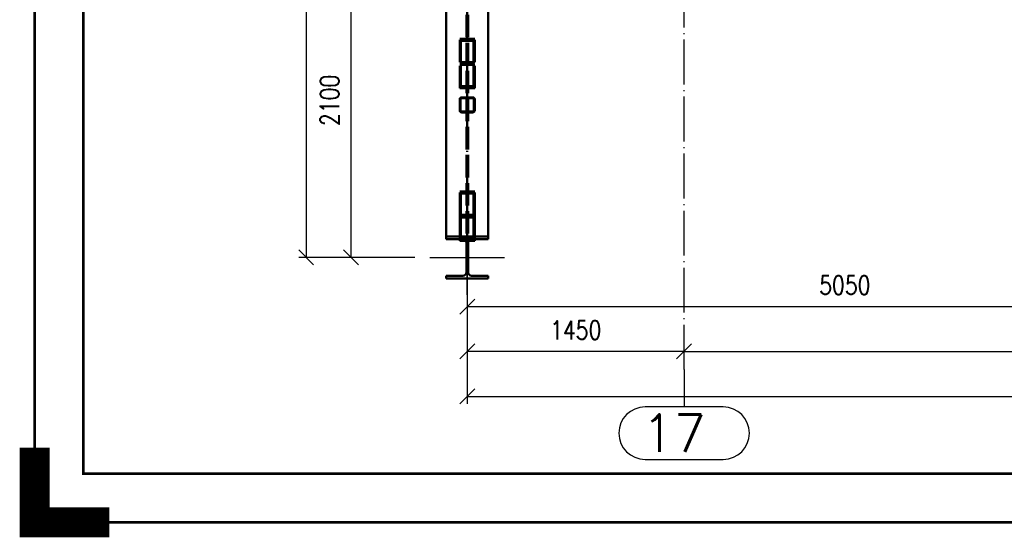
# Paper-space layout 'Layout1' of a CAD drawing. Extents: x -2 to 1033, y -36 to 596.
# Tile 1 of 64: x -2 to 130, y -2 to 67. Entities that reach past the tile are written whole.
import ezdxf
from ezdxf.enums import TextEntityAlignment as Align

# ---------------------------------------------------------------- set-up
doc = ezdxf.new("R2010")
doc.units = 0
for name, pattern in [('ACAD_ISO02W100', [15, 12, -3]), ('ACAD_ISO04W100', [30.5, 24, -3, 0.5, -3]), ('HP_01_CER_B', [8, 5, -1, 1, -1])]:
    doc.linetypes.add(name, pattern=pattern)
doc.layers.get('0').update_dxf_attribs({"linetype": 'CONTINUOUS'})
doc.layers.get('DEFPOINTS').update_dxf_attribs({"color": 132, "linetype": 'CONTINUOUS'})
doc.layers.add('RAMECEK_HP', color=251, linetype='CONTINUOUS')
for name, color, linetype, lineweight in [('SS_DIAGONÁLY 1', 91, 'CONTINUOUS', 50), ('SS_DIAGONÁLY 3', 95, 'CONTINUOUS', 50), ('SS_KOTY', 3, 'CONTINUOUS', 25), ('SS_OSY_025', 7, 'HP_01_CER_B', 25), ('SS_PÁSY', 163, 'CONTINUOUS', 50), ('SS_SLOUPY', 143, 'CONTINUOUS', 50)]:
    doc.layers.add(name, color=color, linetype=linetype, lineweight=lineweight)
doc.styles.add('ROMANS', font='romans.shx', dxfattribs={"width": 0.8})
doc.styles.add('romans.shx', font='romans.shx', dxfattribs={"height": 5})
doc.dimstyles.new('A-1_(2.5)_50AS', dxfattribs={"dimtxt": 2.5, "dimasz": 2, "dimexe": 1, "dimexo": 2, "dimgap": 0, "dimtad": 0, "dimdec": 1, "dimlfac": 50, "dimrnd": 1, "dimtxsty": 'ROMANS', "dimblk1": 'OBLIQUE', "dimblk2": 'OBLIQUE', "dimsah": 1, "dimcen": 2, "dimclrd": 256, "dimclre": 256, "dimclrt": 256, "dimadec": 1, "dimazin": 2, "dimtfac": 0.714286, "dimtdec": 1, "dimtmove": 0, "dimatfit": 3, "dimldrblk": 'OPEN', "dimfxl": 1, "dimtvp": 1.142857, "dimtfill": 1, "dimtolj": 1, "dimlwd": -1, "dimlwe": -1, "dimarcsym": 0})

# ---------------------------------------------------------------- blocks, each defined once
blk = doc.blocks.new('*U6')
at = {"layer": 'RAMECEK_HP', "lineweight": 35, "const_width": 0.35}
for points in [[(0, 594), (0, 0), (841, 0), (841, 594)], [(6.5, 587.5), (6.5, 6.5), (834.5, 6.5), (834.5, 587.5)]]:
    blk.add_lwpolyline(points, close=True, dxfattribs=at)
at = {"layer": 'RAMECEK_HP', "lineweight": 40, "const_width": 4}
blk.add_lwpolyline([(0, 10), (0, 0), (10, 0)], dxfattribs=at)
at = {"layer": 'DEFPOINTS', "style": 'ROMANS', "width": 0.8}
blk.add_attdef('TISK', text='', height=10, dxfattribs=at).set_placement((841, -33), align=Align.RIGHT)
blk = doc.blocks.new('_Oblique')
at = {"color": 0, "linetype": 'ByBlock', "lineweight": -2}
blk.add_line((-0.5, -0.5), (0.5, 0.5), dxfattribs=at)
blk = doc.blocks.new('*D25')
at = {"layer": 'DEFPOINTS', "color": 0, "transparency": 16777216}
for p in [(57.85, 35.42), (57.85, 22.85), (86.85, 20.43)]:
    blk.add_point(p, dxfattribs=at)
at = {"layer": 'SS_KOTY', "transparency": 16777216}
for p, q in [((57.85, 33.42), (57.85, 21.85)), ((86.85, 22.43), (86.85, 23.85)), ((86.85, 22.85), (57.85, 22.85))]:
    blk.add_line(p, q, dxfattribs=at)
at = {"layer": 'SS_KOTY', "transparency": 16777216, "xscale": 2, "yscale": 2, "zscale": 2, "rotation": 180}
blk.add_blockref('_Oblique', (57.85, 22.85), dxfattribs=at)
at = {"layer": 'SS_KOTY', "transparency": 16777216, "xscale": 2, "yscale": 2, "zscale": 2}
blk.add_blockref('_Oblique', (86.85, 22.85), dxfattribs=at)
at = {"layer": 'SS_KOTY', "transparency": 16777216, "insert": (72.35, 25.71), "char_height": 2.5, "attachment_point": 5, "style": 'ROMANS', "bg_fill": 3, "box_fill_scale": 1.1, "bg_fill_color": 256, "bg_fill_true_color": 13158600, "bg_fill_transparency": 0}
blk.add_mtext('\\A1;1450', dxfattribs=at)
blk = doc.blocks.new('_OPEN')
at = {"color": 0, "linetype": 'ByBlock'}
for p, q in [((-1, 0.167), (0, 0)), ((0, 0), (-1, -0.167)), ((0, 0), (-1, 0))]:
    blk.add_line(p, q, dxfattribs=at)
blk = doc.blocks.new('*D26')
at = {"layer": 'DEFPOINTS', "color": 0, "transparency": 16777216}
for p in [(259.85, 60.5, -5943.8), (259.85, 22.85), (86.85, 20.43)]:
    blk.add_point(p, dxfattribs=at)
at = {"layer": 'SS_KOTY', "transparency": 16777216}
for p, q in [((259.85, 58.5), (259.85, 21.85)), ((86.85, 22.43), (86.85, 23.85)), ((86.85, 22.85), (259.85, 22.85))]:
    blk.add_line(p, q, dxfattribs=at)
at = {"layer": 'SS_KOTY', "transparency": 16777216, "xscale": 2, "yscale": 2, "zscale": 2, "rotation": 180}
blk.add_blockref('_Oblique', (86.85, 22.85), dxfattribs=at)
at = {"layer": 'SS_KOTY', "transparency": 16777216, "xscale": 2, "yscale": 2, "zscale": 2}
blk.add_blockref('_Oblique', (259.85, 22.85), dxfattribs=at)
at = {"layer": 'SS_KOTY', "transparency": 16777216, "insert": (173.35, 25.71), "char_height": 2.5, "attachment_point": 5, "style": 'ROMANS', "bg_fill": 3, "box_fill_scale": 1.1, "bg_fill_color": 256, "bg_fill_true_color": 13158600, "bg_fill_transparency": 0}
blk.add_mtext('\\A1;8650', dxfattribs=at)
blk = doc.blocks.new('*D27')
at = {"layer": 'DEFPOINTS', "color": 0, "transparency": 16777216}
for p in [(259.85, 60.5, -5943.8), (57.85, 35.42), (259.85, 16.85)]:
    blk.add_point(p, dxfattribs=at)
at = {"layer": 'SS_KOTY', "transparency": 16777216}
for p, q in [((259.85, 58.5), (259.85, 15.85)), ((57.85, 33.42), (57.85, 15.85)), ((57.85, 16.85), (259.85, 16.85))]:
    blk.add_line(p, q, dxfattribs=at)
at = {"layer": 'SS_KOTY', "transparency": 16777216, "xscale": 2, "yscale": 2, "zscale": 2, "rotation": 180}
blk.add_blockref('_Oblique', (57.85, 16.85), dxfattribs=at)
at = {"layer": 'SS_KOTY', "transparency": 16777216, "xscale": 2, "yscale": 2, "zscale": 2}
blk.add_blockref('_Oblique', (259.85, 16.85), dxfattribs=at)
at = {"layer": 'SS_KOTY', "transparency": 16777216, "insert": (158.85, 19.71), "char_height": 2.5, "attachment_point": 5, "style": 'ROMANS', "bg_fill": 3, "box_fill_scale": 1.1, "bg_fill_color": 256, "bg_fill_true_color": 13158600, "bg_fill_transparency": 0}
blk.add_mtext('\\A1;10100', dxfattribs=at)
blk = doc.blocks.new('0KRIZ(Z)')
at = {"color": 0, "linetype": 'ByBlock', "ltscale": 0.5}
for p, q in [((0, -0.5), (0, 0.5)), ((-0.5, 0), (0.5, 0)), ((0, 0), (0, 0, 1))]:
    blk.add_line(p, q, dxfattribs=at)
blk = doc.blocks.new('*D32')
at = {"layer": 'DEFPOINTS', "color": 0, "transparency": 16777216}
for p in [(42.31, 77.42), (57.85, 77.42), (52.85, 35.42)]:
    blk.add_point(p, dxfattribs=at)
at = {"layer": 'SS_KOTY', "transparency": 16777216}
for p, q in [((55.85, 77.42), (41.31, 77.42)), ((42.31, 35.42), (42.31, 77.42)), ((50.85, 35.42), (41.31, 35.42))]:
    blk.add_line(p, q, dxfattribs=at)
at = {"layer": 'SS_KOTY', "transparency": 16777216, "xscale": 2, "yscale": 2, "zscale": 2}
for p, rotation in [((42.31, 77.42), 90), ((42.31, 35.42), 270)]:
    blk.add_blockref('_Oblique', p, dxfattribs=dict(at, rotation=rotation))
at = {"layer": 'SS_KOTY', "transparency": 16777216, "insert": (39.45, 56.42), "char_height": 2.5, "attachment_point": 5, "rotation": 90, "style": 'ROMANS', "bg_fill": 3, "box_fill_scale": 1.1, "bg_fill_color": 256, "bg_fill_true_color": 13158600, "bg_fill_transparency": 0}
blk.add_mtext('\\A1;2100', dxfattribs=at)
blk = doc.blocks.new('*D35')
at = {"layer": 'DEFPOINTS', "color": 0, "transparency": 16777216}
for p in [(52.85, 239.42), (36.31, 35.42), (52.85, 35.42)]:
    blk.add_point(p, dxfattribs=at)
at = {"layer": 'SS_KOTY', "transparency": 16777216}
for p, q in [((50.85, 239.42), (35.31, 239.42)), ((36.31, 239.42), (36.31, 35.42)), ((50.85, 35.42), (35.31, 35.42))]:
    blk.add_line(p, q, dxfattribs=at)
at = {"layer": 'SS_KOTY', "transparency": 16777216, "xscale": 2, "yscale": 2, "zscale": 2}
for p, rotation in [((36.31, 239.42), 90), ((36.31, 35.42), 270)]:
    blk.add_blockref('_Oblique', p, dxfattribs=dict(at, rotation=rotation))
at = {"layer": 'SS_KOTY', "transparency": 16777216, "insert": (33.45, 137.42), "char_height": 2.5, "attachment_point": 5, "rotation": 90, "style": 'ROMANS', "bg_fill": 3, "box_fill_scale": 1.1, "bg_fill_color": 256, "bg_fill_true_color": 13158600, "bg_fill_transparency": 0}
blk.add_mtext('\\A1;10200', dxfattribs=at)
blk = doc.blocks.new('*D36')
at = {"layer": 'DEFPOINTS', "color": 0, "transparency": 16777216}
for p in [(158.85, 63.19), (57.85, 30.42), (158.85, 28.85)]:
    blk.add_point(p, dxfattribs=at)
at = {"layer": 'SS_KOTY', "transparency": 16777216}
for p, q in [((158.85, 61.19), (158.85, 27.85)), ((57.85, 28.85), (158.85, 28.85)), ((57.85, 28.42), (57.85, 27.85))]:
    blk.add_line(p, q, dxfattribs=at)
at = {"layer": 'SS_KOTY', "transparency": 16777216, "xscale": 2, "yscale": 2, "zscale": 2, "rotation": 180}
blk.add_blockref('_Oblique', (57.85, 28.85), dxfattribs=at)
at = {"layer": 'SS_KOTY', "transparency": 16777216, "xscale": 2, "yscale": 2, "zscale": 2}
blk.add_blockref('_Oblique', (158.85, 28.85), dxfattribs=at)
at = {"layer": 'SS_KOTY', "transparency": 16777216, "insert": (108.35, 31.71), "char_height": 2.5, "attachment_point": 5, "style": 'ROMANS', "bg_fill": 3, "box_fill_scale": 1.1, "bg_fill_color": 256, "bg_fill_true_color": 13158600, "bg_fill_transparency": 0}
blk.add_mtext('\\A1;5050', dxfattribs=at)

psp = doc.layouts.get("Layout1")

# ---------------------------------------------------------------- linework, layer by layer
at = {"layer": 'SS_OSY_025', "linetype": 'Continuous', "ltscale": 0.25}
psp.add_line((81.6206, 8.4251), (92.073, 8.4251), dxfattribs=at)
at = {"layer": 'SS_SLOUPY', "color": 1, "linetype": 'Continuous', "ltscale": 0.25}
psp.add_line((55.0468, 32.6241), (55.0468, 32.9841), dxfattribs=at)

# ---------------------------------------------------------------- block references
at = {"layer": 'RAMECEK_HP'}
psp.add_blockref('*U6', (0, 0), dxfattribs=at)

# ---------------------------------------------------------------- texts
at = {"layer": 'SS_OSY_025', "color": 7, "style": 'romans.shx'}
psp.add_text('17', height=5, dxfattribs=at).set_placement((81.1817, 9.4251))

# ---------------------------------------------------------------- next in the draw order: dimensions: what is measured, and where the dimension line sits
at = {"layer": 'SS_KOTY'}
dim = psp.add_linear_dim(base=(57.8468, 22.851), p1=(86.8468, 20.4251), p2=(57.8468, 35.4241), dimstyle='A-1_(2.5)_50AS', dxfattribs=at)
dim.commit()
dim.dimension.update_dxf_attribs({"geometry": '*D25', "text_midpoint": (72.3468, 25.7081)})

# ---------------------------------------------------------------- next in the draw order: dimensions: what is measured, and where the dimension line sits
dim = psp.add_linear_dim(base=(259.8468, 22.851), p1=(86.8468, 20.4251), p2=(259.8468, 60.4964, -5943.8), dimstyle='A-1_(2.5)_50AS', dxfattribs=at)
dim.commit()
dim.dimension.update_dxf_attribs({"geometry": '*D26', "text_midpoint": (173.3468, 25.7081)})

# ---------------------------------------------------------------- next in the draw order: dimensions: what is measured, and where the dimension line sits
dim = psp.add_linear_dim(base=(259.8468, 16.851), p1=(57.8468, 35.4241), p2=(259.8468, 60.4964, -5943.8), dimstyle='A-1_(2.5)_50AS', dxfattribs=at)
dim.commit()
dim.dimension.update_dxf_attribs({"geometry": '*D27', "text_midpoint": (158.8468, 19.7081)})

# ---------------------------------------------------------------- next in the draw order: linework, layer by layer
at = {"layer": 'SS_OSY_025', "linetype": 'ACAD_ISO04W100', "ltscale": 0.25}
for p, q in [((86.8468, 20.4241), (86.8468, 20.4251)), ((86.8468, 20.4251), (86.8468, 15.4251))]:
    psp.add_line(p, q, dxfattribs=at)
at = {"layer": 'SS_OSY_025', "linetype": 'Continuous', "ltscale": 0.25}
psp.add_line((92.073, 15.4251), (81.6206, 15.4251), dxfattribs=at)
for centre, start, end in [((81.6206, 11.9251), 90, 270), ((92.073, 11.9251), 270, 90)]:
    psp.add_arc(centre, 3.5, start, end, dxfattribs=at)

# ---------------------------------------------------------------- next in the draw order: block references
at = {"layer": 'SS_OSY_025', "xscale": 10, "yscale": 10}
psp.add_blockref('0KRIZ(Z)', (57.8468, 35.4241), dxfattribs=at)

# ---------------------------------------------------------------- next in the draw order: dimensions: what is measured, and where the dimension line sits
at = {"layer": 'SS_KOTY'}
dim = psp.add_linear_dim(base=(42.3052, 77.4241), p1=(52.8468, 35.4241), p2=(57.8468, 77.4241), angle=90, dimstyle='A-1_(2.5)_50AS', dxfattribs=at)
dim.commit()
dim.dimension.update_dxf_attribs({"geometry": '*D32', "text_midpoint": (39.448, 56.4241)})

# ---------------------------------------------------------------- next in the draw order: linework, layer by layer
at = {"layer": 'SS_DIAGONÁLY 3', "color": 3, "linetype": 'ACAD_ISO02W100', "ltscale": 0.25}
for p, q in [((58.8468, 64.6415), (56.8468, 64.6415)), ((58.6868, 64.364), (57.0068, 64.364))]:
    psp.add_line(p, q, dxfattribs=at)
at = {"layer": 'SS_PÁSY', "color": 1, "linetype": 'Continuous', "ltscale": 0.25}
psp.add_line((55.0468, 38.2241), (55.0468, 73.9041), dxfattribs=at)
at = {"layer": 'SS_SLOUPY', "color": 1, "linetype": 'Continuous', "ltscale": 0.25}
psp.add_line((55.0468, 37.8641), (55.0468, 38.2241), dxfattribs=at)

# ---------------------------------------------------------------- next in the draw order: dimensions: what is measured, and where the dimension line sits
at = {"layer": 'SS_KOTY'}
dim = psp.add_linear_dim(base=(36.3052, 35.4241), p1=(52.8468, 239.4241), p2=(52.8468, 35.4241), angle=90, dimstyle='A-1_(2.5)_50AS', override={"dimtmove": 1}, dxfattribs=at)
dim.commit()
dim.dimension.update_dxf_attribs({"geometry": '*D35', "text_midpoint": (33.448, 137.4241)})
dim = psp.add_linear_dim(base=(158.8468, 28.851), p1=(57.8468, 30.4241), p2=(158.8468, 63.194), dimstyle='A-1_(2.5)_50AS', dxfattribs=at)
dim.commit()
dim.dimension.update_dxf_attribs({"geometry": '*D36', "text_midpoint": (108.3468, 31.7081)})

# ---------------------------------------------------------------- next in the draw order: linework, layer by layer
at = {"layer": 'SS_DIAGONÁLY 1', "color": 3, "linetype": 'ACAD_ISO02W100', "ltscale": 0.25}
for p, q in [((57.0868, 56.8241), (58.6068, 56.8241)), ((58.6068, 56.7041), (57.0868, 56.7041)), ((56.8468, 55.0641), (56.8468, 56.5841)), ((56.9668, 55.0641), (56.9668, 56.5841)), ((58.7268, 56.5841), (58.7268, 55.0641)), ((58.8468, 55.0641), (58.8468, 56.5841)), ((57.0868, 54.9441), (58.6068, 54.9441)), ((58.6068, 54.8241), (57.0868, 54.8241))]:
    psp.add_line(p, q, dxfattribs=at)
at = {"layer": 'SS_DIAGONÁLY 1', "color": 7, "linetype": 'ACAD_ISO04W100', "ltscale": 0.25}
psp.add_line((57.8468, 55.8241), (57.8468, 55.8241), dxfattribs=at)
at = {"layer": 'SS_DIAGONÁLY 1', "color": 3, "linetype": 'ACAD_ISO02W100', "ltscale": 0.25}
for centre, start, end in [((57.0868, 56.5841), 90, 180), ((58.6068, 56.5841), 0, 90), ((57.0868, 55.0641), 180, 270), ((58.6068, 55.0641), 270, 0)]:
    psp.add_arc(centre, 0.24, start, end, dxfattribs=at)
at = {"layer": 'SS_DIAGONÁLY 1', "color": 3, "linetype": 'ACAD_ISO02W100', "ltscale": 0.25, "extrusion": (-1.51582e-13, 6.27875e-14, -1)}
psp.add_arc((-57.0868, 56.5841), 0.12, 0, 90, dxfattribs=at)
at = {"layer": 'SS_DIAGONÁLY 1', "color": 3, "linetype": 'ACAD_ISO02W100', "ltscale": 0.25, "extrusion": (6.27875e-14, 1.51582e-13, -1)}
psp.add_arc((-58.6068, 56.5841), 0.12, 90, 180, dxfattribs=at)
at = {"layer": 'SS_DIAGONÁLY 1', "color": 3, "linetype": 'ACAD_ISO02W100', "ltscale": 0.25, "extrusion": (3.03165e-13, 1.25575e-13, -1)}
psp.add_arc((-57.0868, 55.0641), 0.12, 270, 0, dxfattribs=at)
at = {"layer": 'SS_DIAGONÁLY 1', "color": 3, "linetype": 'ACAD_ISO02W100', "ltscale": 0.25, "extrusion": (-1.25575e-13, 3.03165e-13, -1)}
psp.add_arc((-58.6068, 55.0641), 0.12, 180, 270, dxfattribs=at)
at = {"layer": 'SS_DIAGONÁLY 3', "color": 3, "linetype": 'ACAD_ISO02W100', "ltscale": 0.25}
for p, q in [((56.8468, 61.5248), (56.8468, 64.6415)), ((58.8468, 61.5248), (58.8468, 64.6415)), ((57.0068, 61.2474), (57.0068, 64.364)), ((58.6868, 61.2474), (58.6868, 64.364)), ((56.8468, 61.5248), (58.8468, 61.5248)), ((56.8468, 58.0567), (56.8468, 61.5248)), ((58.8468, 61.1734), (56.8468, 61.1734)), ((58.6868, 61.4508), (57.0068, 61.4508)), ((57.0068, 61.2474), (58.6868, 61.2474)), ((57.0068, 58.3342), (57.0068, 61.2474)), ((58.6868, 58.3342), (58.6868, 61.2474)), ((58.8468, 58.0567), (58.8468, 61.5248)), ((56.8468, 58.0567), (58.8468, 58.0567)), ((57.0068, 58.3342), (58.6868, 58.3342)), ((58.8468, 44.2415), (56.8468, 44.2415)), ((56.8468, 41.1248), (56.8468, 44.2415)), ((58.6868, 43.964), (57.0068, 43.964)), ((57.0068, 40.8474), (57.0068, 43.964)), ((58.6868, 40.8474), (58.6868, 43.964)), ((58.8468, 41.1248), (58.8468, 44.2415)), ((56.8468, 41.1248), (58.8468, 41.1248)), ((56.8468, 38.2241), (56.8468, 41.1248)), ((58.6868, 41.0508), (57.0068, 41.0508)), ((57.0068, 40.8474), (58.6868, 40.8474)), ((57.0068, 38.2241), (57.0068, 40.8474)), ((58.6868, 38.2241), (58.6868, 40.8474)), ((58.8468, 38.2241), (58.8468, 41.1248)), ((58.8468, 40.7734), (56.8468, 40.7734)), ((56.8468, 37.9342), (56.8468, 38.2241)), ((57.0068, 37.9342), (57.0068, 38.2241)), ((58.6868, 37.9342), (58.6868, 38.2241)), ((58.8468, 37.8641), (58.8468, 38.2241)), ((56.8468, 37.8641), (56.8468, 37.9342)), ((57.0068, 37.9342), (58.6868, 37.9342)), ((57.6289, 37.6567), (58.0647, 37.6567))]:
    psp.add_line(p, q, dxfattribs=at)
at = {"layer": 'SS_DIAGONÁLY 3', "color": 7, "linetype": 'ACAD_ISO04W100', "ltscale": 0.25}
for p, q in [((57.8468, 62.9074), (57.8468, 55.8241)), ((57.8468, 42.5074), (57.8468, 35.4241))]:
    psp.add_line(p, q, dxfattribs=at)
at = {"layer": 'SS_DIAGONÁLY 3', "color": 1, "linetype": 'Continuous', "ltscale": 0.25}
for p, q in [((56.8468, 37.6567), (56.8468, 37.8641)), ((56.8468, 37.6567), (57.6289, 37.6567)), ((58.0647, 37.6567), (58.8468, 37.6567)), ((58.8468, 37.6567), (58.8468, 37.8641))]:
    psp.add_line(p, q, dxfattribs=at)
at = {"layer": 'SS_OSY_025', "linetype": 'ACAD_ISO04W100', "ltscale": 0.25}
psp.add_line((86.8468, 20.4241), (86.8468, 256.2859), dxfattribs=at)
at = {"layer": 'SS_PÁSY', "color": 7, "linetype": 'ACAD_ISO04W100', "ltscale": 0.25}
psp.add_line((57.8468, 239.4241), (57.8468, 35.4241), dxfattribs=at)
at = {"layer": 'SS_PÁSY', "color": 3, "linetype": 'ACAD_ISO02W100', "ltscale": 0.25}
for p, q in [((57.7418, 236.6241), (57.7418, 38.2241)), ((57.9518, 236.6241), (57.9518, 38.2241))]:
    psp.add_line(p, q, dxfattribs=at)
at = {"layer": 'SS_PÁSY', "color": 1, "linetype": 'Continuous', "ltscale": 0.25}
for p in [(60.6468, 73.9041), (55.0468, 38.2241)]:
    psp.add_line(p, (60.6468, 38.2241), dxfattribs=at)
at = {"layer": 'SS_SLOUPY', "color": 1, "linetype": 'Continuous', "ltscale": 0.25}
for p, q in [((60.6468, 38.2241), (60.6468, 37.8641)), ((55.0468, 37.8641), (57.2618, 37.8641)), ((57.7418, 37.3841), (57.7418, 33.4641)), ((57.9518, 37.3841), (57.9518, 33.4641)), ((58.4318, 37.8641), (60.6468, 37.8641)), ((57.2618, 32.9841), (55.0468, 32.9841)), ((60.6468, 32.9841), (58.4318, 32.9841)), ((60.6468, 32.9841), (60.6468, 32.6241)), ((55.0468, 32.6241), (60.6468, 32.6241))]:
    psp.add_line(p, q, dxfattribs=at)
at = {"layer": 'SS_SLOUPY', "color": 7, "linetype": 'ACAD_ISO04W100', "ltscale": 0.25}
psp.add_line((57.8468, 35.4241), (57.8468, 35.4241), dxfattribs=at)
at = {"layer": 'SS_SLOUPY', "color": 1, "linetype": 'Continuous', "ltscale": 0.25, "extrusion": (0, 0, -1)}
for centre, start, end in [((-57.2618, 37.3841), 90, 180), ((-58.4318, 37.3841), 0, 90), ((-57.2618, 33.4641), 180, 270), ((-58.4318, 33.4641), 270, 0)]:
    psp.add_arc(centre, 0.48, start, end, dxfattribs=at)

doc.saveas('drawing.dxf')
